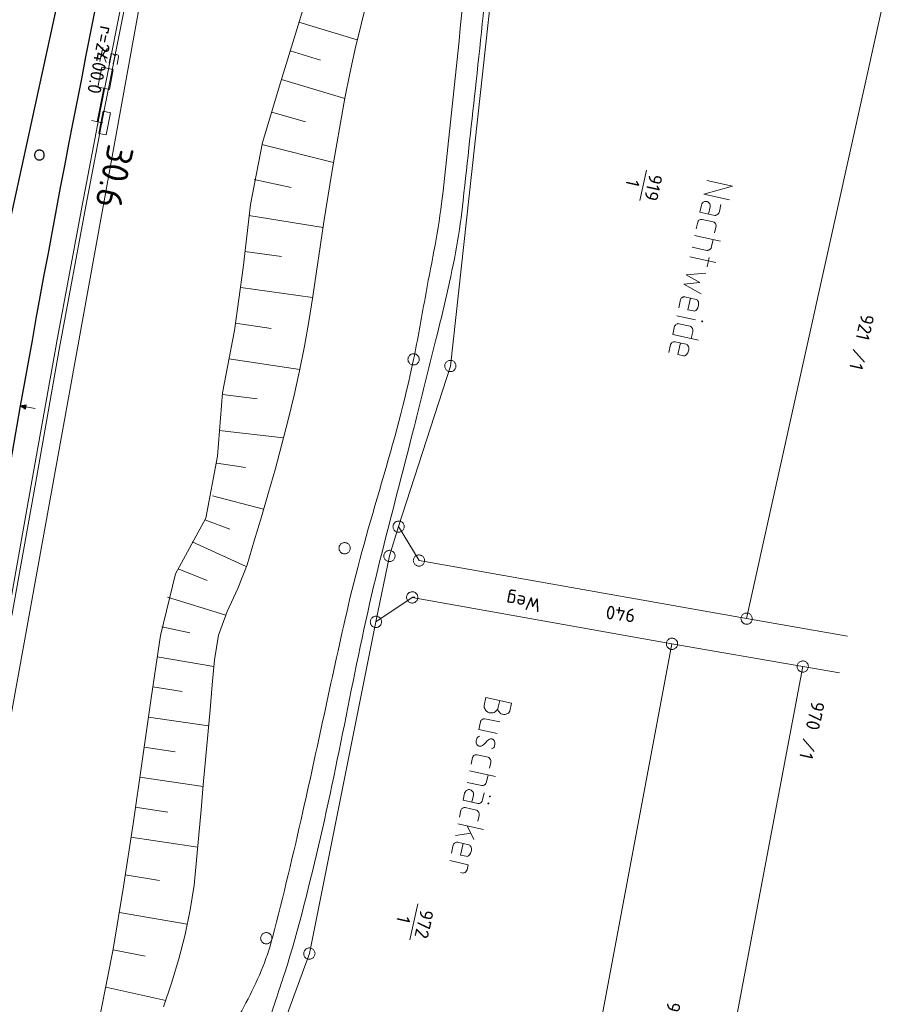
# Model space of a CAD drawing. Header units: metres. Extents: x 3425540 to 3446143, y 5432760 to 5444637.
# Tile 205 of 256: x 3436083 to 3436199, y 5440515 to 5440646. Entities that reach past the tile are written whole.
import ezdxf
from ezdxf.enums import TextEntityAlignment as Align

# ---------------------------------------------------------------- set-up
doc = ezdxf.new("R2010")
doc.units = ezdxf.units.M
for name, color, linetype, lineweight in [('B_Bestand', 9, 'Continuous', 18), ('B_Böschung', 9, 'Continuous', 18), ('B_Flurgrenzen', 9, 'Continuous', 18), ('B_Gleisachse', 9, 'Continuous', 25), ('B_Kilometrierung', 9, 'Continuous', 25), ('Bestand Kabeltröge', 9, 'Continuous', 18), ('Bestand_Neu_Strecke 3433', 9, 'Continuous', 18)]:
    doc.layers.add(name, color=color, linetype=linetype, lineweight=lineweight)
doc.styles.get("Standard").update_dxf_attribs({"font": 'isocpeur.ttf'})

msp = doc.modelspace()

# ---------------------------------------------------------------- linework, layer by layer
at = {"layer": 'B_Bestand'}
for p, q in [((3436094.01, 5440639.97), (3436094.38, 5440641.82)), ((3436094.14, 5440640.61), (3436095.02, 5440641.7)), ((3436094.44, 5440640.95), (3436094.82, 5440639.85)), ((3436095.23, 5440639.77), (3436095.48, 5440641.02)), ((3436092.88, 5440632.13), (3436094.39, 5440631.84)), ((3436173.37, 5440618.65), (3436173.17, 5440617.74)), ((3436173.96, 5440619), (3436175.44, 5440618.67)), ((3436172.97, 5440616.85), (3436176.39, 5440616.09)), ((3436175.22, 5440615.39), (3436175.42, 5440616.31)), ((3436172.64, 5440615.32), (3436174.6, 5440614.88)), ((3436172.35, 5440614.01), (3436175.76, 5440613.26)), ((3436174.9, 5440613.93), (3436174.63, 5440612.72)), ((3436171.09, 5440608.35), (3436170.86, 5440607.27)), ((3436171.65, 5440608.7), (3436173.16, 5440608.37)), ((3436170.62, 5440606.2), (3436173.07, 5440605.65)), ((3436170.31, 5440604.8), (3436170.07, 5440603.72)), ((3436170.87, 5440605.15), (3436172.37, 5440604.82)), ((3436172.52, 5440603.18), (3436172.72, 5440604.09)), ((3436170.07, 5440603.72), (3436173.49, 5440602.97)), ((3436169.78, 5440602.4), (3436169.54, 5440601.33)), ((3436170.34, 5440602.76), (3436171.85, 5440602.43)), ((3436145.25, 5440555.51), (3436145.01, 5440554.44)), ((3436147.08, 5440555.11), (3436146.84, 5440554.03)), ((3436144.53, 5440552.26), (3436144.31, 5440551.26)), ((3436147.09, 5440552.26), (3436145.13, 5440552.69)), ((3436146.75, 5440550.72), (3436144.31, 5440551.26)), ((3436144.07, 5440547.9), (3436145.55, 5440547.57)), ((3436143.49, 5440547.55), (3436143.28, 5440546.64)), ((3436143.09, 5440545.76), (3436146.51, 5440545.01)), ((3436142.75, 5440544.23), (3436144.72, 5440543.8)), ((3436145.34, 5440544.31), (3436145.54, 5440545.22)), ((3436141.93, 5440540.53), (3436141.73, 5440539.62)), ((3436142.52, 5440540.88), (3436144, 5440540.55)), ((3436141.54, 5440538.73), (3436144.95, 5440537.97)), ((3436141.2, 5440537.19), (3436143.23, 5440537.48)), ((3436142.75, 5440538.46), (3436143.64, 5440536.65)), ((3436141.47, 5440536.27), (3436142.98, 5440535.94)), ((3436140.91, 5440535.92), (3436140.68, 5440534.84)), ((3436140.46, 5440533.85), (3436142.9, 5440533.3)), ((3436142.18, 5440532.19), (3436141.88, 5440532.26)), ((3436142.76, 5440532.63), (3436142.9, 5440533.3))]:
    msp.add_line(p, q, dxfattribs=at)
for points in [[(3436095.43, 5440640.79), (3436095.54, 5440640.93), (3436095.67, 5440640.98), (3436095.82, 5440640.95), (3436095.85, 5440640.91), (3436095.95, 5440640.81), (3436095.96, 5440640.69), (3436095.76, 5440639.67)], [(3436095.96, 5440640.69), (3436096.07, 5440640.82), (3436096.2, 5440640.88), (3436096.35, 5440640.85), (3436096.42, 5440640.8), (3436096.48, 5440640.71), (3436096.49, 5440640.58), (3436096.29, 5440639.56)], [(3436093.63, 5440631.98), (3436094.5, 5440636.41), (3436095.26, 5440636.27), (3436095.77, 5440638.92), (3436094.26, 5440639.21), (3436093.74, 5440636.56), (3436094.5, 5440636.41)], [(3436093.85, 5440630.4), (3436094.82, 5440630.23), (3436095.39, 5440633.17), (3436094.41, 5440633.36), (3436093.85, 5440630.4)], [(3436174.59, 5440624.18), (3436178.01, 5440623.42), (3436174.19, 5440622.35), (3436177.61, 5440621.59)], [(3436176.45, 5440620.96), (3436176.25, 5440620.05), (3436176.17, 5440619.84), (3436176.06, 5440619.69), (3436175.93, 5440619.61), (3436175.8, 5440619.55), (3436175.74, 5440619.54), (3436175.63, 5440619.54), (3436173.66, 5440619.97), (3436173.87, 5440620.91), (3436173.93, 5440621.07), (3436174.02, 5440621.19), (3436174.09, 5440621.26), (3436174.12, 5440621.28), (3436174.28, 5440621.36), (3436174.4, 5440621.39), (3436174.51, 5440621.39), (3436174.62, 5440621.37), (3436174.72, 5440621.32), (3436174.87, 5440621.2), (3436174.98, 5440621.06), (3436175.03, 5440620.91), (3436175.04, 5440620.82), (3436175.03, 5440620.66), (3436174.82, 5440619.71)], [(3436173.37, 5440618.65), (3436173.42, 5440618.75), (3436173.47, 5440618.83), (3436173.54, 5440618.9), (3436173.64, 5440618.96), (3436173.73, 5440619), (3436173.79, 5440619.01), (3436173.93, 5440619.01), (3436173.96, 5440619)], [(3436175.62, 5440617.2), (3436175.78, 5440617.95), (3436175.81, 5440618.17), (3436175.76, 5440618.35), (3436175.72, 5440618.41), (3436175.68, 5440618.48), (3436175.59, 5440618.58), (3436175.54, 5440618.62), (3436175.44, 5440618.67)], [(3436175.22, 5440615.39), (3436175.15, 5440615.18), (3436175.07, 5440615.09), (3436175.03, 5440615.04), (3436174.96, 5440615), (3436174.9, 5440614.96), (3436174.77, 5440614.9), (3436174.71, 5440614.88), (3436174.6, 5440614.88)], [(3436174.44, 5440611.87), (3436171.83, 5440611.66), (3436173.65, 5440610.6), (3436171.55, 5440610.42), (3436173.83, 5440609.12)], [(3436171.09, 5440608.35), (3436171.15, 5440608.45), (3436171.19, 5440608.52), (3436171.26, 5440608.59), (3436171.33, 5440608.63), (3436171.36, 5440608.66), (3436171.45, 5440608.69), (3436171.51, 5440608.71), (3436171.65, 5440608.7), (3436171.68, 5440608.7)], [(3436172.41, 5440608.54), (3436172.07, 5440607), (3436172.82, 5440606.84)], [(3436172.82, 5440606.84), (3436172.96, 5440606.83), (3436173.05, 5440606.87), (3436173.12, 5440606.91), (3436173.26, 5440607.05), (3436173.39, 5440607.25), (3436173.45, 5440607.38), (3436173.5, 5440607.62), (3436173.5, 5440607.76), (3436173.5, 5440607.87), (3436173.46, 5440608.05), (3436173.36, 5440608.24), (3436173.29, 5440608.31), (3436173.16, 5440608.37)], [(3436174.04, 5440605.47), (3436174.02, 5440605.5), (3436173.97, 5440605.51), (3436173.93, 5440605.49), (3436173.92, 5440605.44), (3436173.94, 5440605.4), (3436174, 5440605.39), (3436174.03, 5440605.41), (3436174.04, 5440605.47)], [(3436170.31, 5440604.8), (3436170.36, 5440604.9), (3436170.41, 5440604.97), (3436170.48, 5440605.04), (3436170.54, 5440605.08), (3436170.58, 5440605.1), (3436170.67, 5440605.14), (3436170.73, 5440605.16), (3436170.87, 5440605.15), (3436170.9, 5440605.15)], [(3436172.72, 5440604.09), (3436172.74, 5440604.32), (3436172.71, 5440604.43), (3436172.7, 5440604.49), (3436172.66, 5440604.56), (3436172.61, 5440604.63), (3436172.52, 5440604.73), (3436172.48, 5440604.77), (3436172.37, 5440604.82)], [(3436169.78, 5440602.4), (3436169.83, 5440602.5), (3436169.88, 5440602.58), (3436169.95, 5440602.65), (3436170.01, 5440602.69), (3436170.05, 5440602.71), (3436170.14, 5440602.75), (3436170.2, 5440602.76), (3436170.34, 5440602.76), (3436170.37, 5440602.75)], [(3436171.09, 5440602.59), (3436170.75, 5440601.06), (3436171.51, 5440600.89)], [(3436171.51, 5440600.89), (3436171.65, 5440600.89), (3436171.74, 5440600.93), (3436171.81, 5440600.97), (3436171.95, 5440601.11), (3436172.08, 5440601.3), (3436172.13, 5440601.43), (3436172.19, 5440601.67), (3436172.19, 5440601.81), (3436172.19, 5440601.93), (3436172.14, 5440602.11), (3436172.04, 5440602.3), (3436171.97, 5440602.37), (3436171.85, 5440602.43)], [(3436085.39, 5440593.89), (3436084.17, 5440594.1), (3436084.22, 5440594.38), (3436083.42, 5440594.24), (3436084.12, 5440593.82), (3436084.17, 5440594.1)], [(3436084.1, 5440593.89), (3436084.17, 5440594.33), (3436083.51, 5440594.22), (3436084.1, 5440593.89)], [(3436084.07, 5440593.96), (3436084.12, 5440594.27), (3436083.61, 5440594.2), (3436084.07, 5440593.96)], [(3436084.04, 5440594.03), (3436084.07, 5440594.22), (3436083.7, 5440594.19), (3436084.04, 5440594.03)], [(3436084.01, 5440594.09), (3436084.02, 5440594.17), (3436083.79, 5440594.17), (3436084.01, 5440594.09)], [(3436148.43, 5440553.68), (3436148.34, 5440553.56), (3436148.23, 5440553.44), (3436148.1, 5440553.36), (3436147.94, 5440553.28), (3436147.8, 5440553.26), (3436147.59, 5440553.25), (3436147.46, 5440553.28), (3436147.3, 5440553.34), (3436147.16, 5440553.43), (3436147.09, 5440553.5), (3436147, 5440553.6), (3436146.93, 5440553.7), (3436146.88, 5440553.83), (3436146.84, 5440553.92), (3436146.84, 5440554.03), (3436146.79, 5440553.93), (3436146.71, 5440553.84), (3436146.59, 5440553.69), (3436146.46, 5440553.61), (3436146.33, 5440553.53), (3436146.15, 5440553.48), (3436146, 5440553.46), (3436145.86, 5440553.46), (3436145.7, 5440553.49), (3436145.49, 5440553.57), (3436145.32, 5440553.69), (3436145.23, 5440553.8), (3436145.14, 5440553.9), (3436145.09, 5440554.03), (3436145.04, 5440554.18), (3436145.02, 5440554.24), (3436145.01, 5440554.32), (3436145.01, 5440554.44)], [(3436145.25, 5440555.51), (3436148.66, 5440554.76), (3436148.43, 5440553.68)], [(3436145.13, 5440552.69), (3436144.99, 5440552.69), (3436144.93, 5440552.68), (3436144.84, 5440552.64), (3436144.71, 5440552.56), (3436144.63, 5440552.49), (3436144.59, 5440552.41), (3436144.54, 5440552.34), (3436144.53, 5440552.26)], [(3436144.45, 5440550.37), (3436144.3, 5440550.32), (3436144.23, 5440550.28), (3436144.11, 5440550.14), (3436144.03, 5440550.01), (3436143.98, 5440549.77), (3436143.97, 5440549.63), (3436143.97, 5440549.49), (3436144, 5440549.37), (3436144.06, 5440549.27), (3436144.13, 5440549.17), (3436144.22, 5440549.1), (3436144.32, 5440549.05), (3436144.43, 5440549.02), (3436144.55, 5440549.02), (3436144.61, 5440549.04), (3436144.7, 5440549.08), (3436144.8, 5440549.14), (3436145.01, 5440549.32), (3436145.18, 5440549.48), (3436145.37, 5440549.69), (3436145.61, 5440549.89), (3436145.72, 5440549.98), (3436145.84, 5440550.01), (3436145.9, 5440550.02), (3436145.98, 5440550.03), (3436146.09, 5440550.01), (3436146.19, 5440549.96), (3436146.26, 5440549.89), (3436146.35, 5440549.78), (3436146.41, 5440549.66), (3436146.44, 5440549.54), (3436146.43, 5440549.4), (3436146.43, 5440549.26), (3436146.41, 5440549.15), (3436146.38, 5440549.04), (3436146.33, 5440548.91), (3436146.25, 5440548.82), (3436146.08, 5440548.71), (3436145.99, 5440548.68)], [(3436143.49, 5440547.55), (3436143.54, 5440547.65), (3436143.58, 5440547.73), (3436143.65, 5440547.8), (3436143.72, 5440547.84), (3436143.75, 5440547.86), (3436143.84, 5440547.9), (3436143.9, 5440547.91), (3436144.04, 5440547.91), (3436144.07, 5440547.9)], [(3436145.73, 5440546.1), (3436145.9, 5440546.85), (3436145.92, 5440547.07), (3436145.89, 5440547.19), (3436145.87, 5440547.25), (3436145.83, 5440547.32), (3436145.79, 5440547.38), (3436145.7, 5440547.49), (3436145.65, 5440547.52), (3436145.55, 5440547.57)], [(3436145.34, 5440544.31), (3436145.26, 5440544.1), (3436145.15, 5440543.95), (3436145.08, 5440543.91), (3436145.01, 5440543.87), (3436144.89, 5440543.81), (3436144.83, 5440543.8), (3436144.72, 5440543.8)], [(3436145.01, 5440542.84), (3436144.81, 5440541.93), (3436144.74, 5440541.72), (3436144.62, 5440541.57), (3436144.49, 5440541.49), (3436144.36, 5440541.43), (3436144.3, 5440541.42), (3436144.19, 5440541.41), (3436142.23, 5440541.85), (3436142.43, 5440542.79), (3436142.5, 5440542.95), (3436142.58, 5440543.07), (3436142.65, 5440543.14), (3436142.68, 5440543.16), (3436142.84, 5440543.24), (3436142.96, 5440543.27), (3436143.08, 5440543.27), (3436143.18, 5440543.25), (3436143.28, 5440543.19), (3436143.43, 5440543.08), (3436143.54, 5440542.94), (3436143.59, 5440542.79), (3436143.6, 5440542.7), (3436143.59, 5440542.53), (3436143.38, 5440541.59)], [(3436145.64, 5440541.46), (3436145.62, 5440541.49), (3436145.56, 5440541.51), (3436145.53, 5440541.48), (3436145.52, 5440541.43), (3436145.54, 5440541.4), (3436145.59, 5440541.39), (3436145.63, 5440541.41), (3436145.64, 5440541.46)], [(3436145.84, 5440542.38), (3436145.82, 5440542.41), (3436145.77, 5440542.42), (3436145.73, 5440542.4), (3436145.72, 5440542.35), (3436145.74, 5440542.31), (3436145.8, 5440542.3), (3436145.83, 5440542.32), (3436145.84, 5440542.38)], [(3436141.93, 5440540.53), (3436141.98, 5440540.63), (3436142.03, 5440540.71), (3436142.1, 5440540.78), (3436142.17, 5440540.82), (3436142.2, 5440540.84), (3436142.29, 5440540.87), (3436142.35, 5440540.89), (3436142.49, 5440540.89), (3436142.52, 5440540.88)], [(3436144.18, 5440539.07), (3436144.35, 5440539.83), (3436144.37, 5440540.05), (3436144.32, 5440540.23), (3436144.28, 5440540.29), (3436144.24, 5440540.36), (3436144.15, 5440540.46), (3436144.1, 5440540.5), (3436144, 5440540.55)], [(3436140.91, 5440535.92), (3436140.96, 5440536.02), (3436141.01, 5440536.09), (3436141.08, 5440536.16), (3436141.15, 5440536.2), (3436141.18, 5440536.22), (3436141.27, 5440536.26), (3436141.33, 5440536.28), (3436141.47, 5440536.27), (3436141.5, 5440536.27)], [(3436142.23, 5440536.11), (3436141.89, 5440534.57), (3436142.64, 5440534.41)], [(3436142.64, 5440534.41), (3436142.78, 5440534.4), (3436142.87, 5440534.44), (3436142.94, 5440534.48), (3436143.08, 5440534.62), (3436143.21, 5440534.82), (3436143.27, 5440534.94), (3436143.32, 5440535.19), (3436143.32, 5440535.33), (3436143.32, 5440535.44), (3436143.28, 5440535.62), (3436143.18, 5440535.81), (3436143.11, 5440535.88), (3436142.98, 5440535.94)], [(3436142.76, 5440532.63), (3436142.69, 5440532.48), (3436142.65, 5440532.43), (3436142.62, 5440532.38), (3436142.54, 5440532.31), (3436142.48, 5440532.27), (3436142.35, 5440532.21), (3436142.29, 5440532.2), (3436142.18, 5440532.19)]]:
    msp.add_lwpolyline(points, dxfattribs=at)
for points, knots in [([(3436159.38, 5440822.72), (3436155.42, 5440781.79), (3436151.47, 5440740.85), (3436147.51, 5440699.92), (3436146.88, 5440693.45), (3436146.22, 5440686.99), (3436145.57, 5440680.52), (3436144.46, 5440669.59), (3436143.32, 5440658.66), (3436142.19, 5440647.73), (3436141.28, 5440638.85), (3436140.42, 5440629.97), (3436139.36, 5440621.1), (3436138.85, 5440616.87), (3436137.92, 5440612.71), (3436137.17, 5440608.52), (3436136.68, 5440605.81), (3436136.21, 5440603.11), (3436135.65, 5440600.41), (3436133.38, 5440589.34), (3436129.49, 5440578.66), (3436126.96, 5440567.65), (3436124.88, 5440558.58), (3436122.99, 5440549.45), (3436120.95, 5440540.36), (3436119.69, 5440534.75), (3436118.37, 5440529.17), (3436116.91, 5440523.61), (3436116.12, 5440520.59), (3436114.86, 5440517.72), (3436113.39, 5440514.95), (3436111.89, 5440512.14), (3436110.35, 5440509.37), (3436108.65, 5440506.69), (3436108.44, 5440506.36), (3436108.23, 5440506.04), (3436108.03, 5440505.71)], [0, 0, 0, 0, 0.382262, 0.382262, 0.382262, 0.44268, 0.44268, 0.44268, 0.54482, 0.54482, 0.54482, 0.627801, 0.627801, 0.627801, 0.667375, 0.667375, 0.667375, 0.692928, 0.692928, 0.692928, 0.797947, 0.797947, 0.797947, 0.88454, 0.88454, 0.88454, 0.937948, 0.937948, 0.937948, 0.966888, 0.966888, 0.966888, 0.996406, 0.996406, 0.996406, 1, 1, 1, 1]), ([(3436114.03, 5440505.09), (3436114.14, 5440505.45), (3436114.25, 5440505.81), (3436114.37, 5440506.18), (3436114.93, 5440507.97), (3436115.52, 5440509.75), (3436116.09, 5440511.54), (3436116.89, 5440514), (3436117.74, 5440516.45), (3436118.54, 5440518.92), (3436120.43, 5440524.83), (3436121.87, 5440530.88), (3436123.28, 5440536.93), (3436126.13, 5440549.13), (3436128.12, 5440561.52), (3436131.18, 5440573.68), (3436132.67, 5440579.59), (3436134.22, 5440585.5), (3436135.71, 5440591.42), (3436136.67, 5440595.24), (3436137.63, 5440599.06), (3436138.58, 5440602.89), (3436139.6, 5440607.02), (3436140.59, 5440611.15), (3436141.36, 5440615.33), (3436141.74, 5440617.39), (3436141.99, 5440619.45), (3436142.22, 5440621.52), (3436142.81, 5440626.8), (3436143.38, 5440632.08), (3436143.96, 5440637.36), (3436145.22, 5440648.93), (3436146.28, 5440660.52), (3436147.53, 5440672.09), (3436147.6, 5440672.81), (3436147.89, 5440673.46), (3436148.26, 5440674.12), (3436148.66, 5440674.84), (3436149.17, 5440675.36), (3436149.91, 5440675.83), (3436150.57, 5440676.25), (3436151.24, 5440676.5), (3436151.94, 5440676.5), (3436152.64, 5440676.49), (3436153.38, 5440676.4), (3436154.05, 5440676.15), (3436154.95, 5440675.82), (3436155.84, 5440675.48), (3436156.74, 5440675.15), (3436164.26, 5440672.42), (3436171.78, 5440669.69), (3436179.3, 5440666.96)], [0, 0, 0, 0, 0.005519, 0.005519, 0.005519, 0.032798, 0.032798, 0.032798, 0.070486, 0.070486, 0.070486, 0.160686, 0.160686, 0.160686, 0.342786, 0.342786, 0.342786, 0.431488, 0.431488, 0.431488, 0.488802, 0.488802, 0.488802, 0.550564, 0.550564, 0.550564, 0.580836, 0.580836, 0.580836, 0.657998, 0.657998, 0.657998, 0.827169, 0.827169, 0.827169, 0.837608, 0.837608, 0.837608, 0.849099, 0.849099, 0.849099, 0.859475, 0.859475, 0.859475, 0.869846, 0.869846, 0.869846, 0.883754, 0.883754, 0.883754, 1, 1, 1, 1])]:
    msp.add_open_spline(points, degree=3, knots=knots, dxfattribs=at)
at = {"layer": 'B_Böschung'}
for p, q in [((3436120.42, 5440645.19), (3436128.18, 5440642.84)), ((3436119.26, 5440641.38), (3436123.29, 5440640.16)), ((3436118.11, 5440637.56), (3436126.54, 5440635.04)), ((3436116.82, 5440633.26), (3436121.29, 5440631.97)), ((3436115.52, 5440628.96), (3436125.03, 5440626.56)), ((3436114.47, 5440624.28), (3436119.4, 5440623.25)), ((3436113.78, 5440619.52), (3436123.64, 5440617.94)), ((3436113.25, 5440614.74), (3436118.1, 5440614.07)), ((3436112.72, 5440609.96), (3436122.23, 5440608.61)), ((3436112.02, 5440605.21), (3436116.73, 5440604.49)), ((3436111.13, 5440600.48), (3436120.53, 5440599.08)), ((3436110.26, 5440595.76), (3436114.89, 5440595.18)), ((3436109.84, 5440590.97), (3436118.38, 5440589.99)), ((3436109.53, 5440586.61), (3436113.33, 5440586.04)), ((3436108.97, 5440582.28), (3436115.73, 5440580.51)), ((3436107.93, 5440579.1), (3436111.25, 5440577.84)), ((3436106.26, 5440576.18), (3436113.44, 5440572.89)), ((3436104.39, 5440572.61), (3436108.22, 5440571.06)), ((3436102.98, 5440568.84), (3436110.71, 5440566.43)), ((3436102.21, 5440564.88), (3436105.92, 5440564.08)), ((3436101.61, 5440560.89), (3436109.13, 5440559.63)), ((3436101.03, 5440556.9), (3436104.91, 5440556.32)), ((3436100.46, 5440552.91), (3436108.43, 5440551.75)), ((3436099.88, 5440548.91), (3436103.98, 5440548.31)), ((3436099.3, 5440544.92), (3436107.71, 5440543.68)), ((3436098.7, 5440540.93), (3436103.03, 5440540.28)), ((3436098.1, 5440536.94), (3436106.98, 5440535.61)), ((3436097.36, 5440531.95), (3436101.9, 5440531.22)), ((3436096.6, 5440526.97), (3436105.6, 5440525.41)), ((3436095.74, 5440522), (3436100.03, 5440521.16)), ((3436094.8, 5440517.04), (3436102.75, 5440515.28))]:
    msp.add_line(p, q, dxfattribs=at)
for points in [[(3436087.96, 5440498.55), (3436091.95, 5440505.68), (3436094.12, 5440513.82), (3436095.76, 5440522.08), (3436097.15, 5440530.39), (3436098.41, 5440538.72), (3436099.61, 5440547.07), (3436100.79, 5440555.41), (3436102.03, 5440563.75), (3436104.04, 5440571.92), (3436108.08, 5440579.3), (3436109.63, 5440587.57), (3436110.28, 5440595.97), (3436111.89, 5440604.25), (3436113.02, 5440612.59), (3436113.98, 5440620.97), (3436115.6, 5440629.23), (3436118.02, 5440637.31), (3436120.49, 5440645.36), (3436122.92, 5440653.43)], [(3436129.5, 5440648.14), (3436128.67, 5440644.9), (3436127.89, 5440641.66), (3436127.17, 5440638.4), (3436126.53, 5440635.12), (3436125.94, 5440631.84), (3436125.36, 5440628.55), (3436124.81, 5440625.25), (3436124.28, 5440621.96), (3436123.75, 5440618.66), (3436123.23, 5440615.37), (3436122.75, 5440612.06), (3436122.26, 5440608.76), (3436121.75, 5440605.46), (3436121.16, 5440602.18), (3436120.5, 5440598.9), (3436119.78, 5440595.64), (3436119, 5440592.39), (3436118.17, 5440589.16), (3436117.3, 5440585.93), (3436116.38, 5440582.72), (3436115.44, 5440579.52), (3436114.49, 5440576.32), (3436113.54, 5440573.12), (3436112.3, 5440570), (3436110.91, 5440566.92), (3436109.75, 5440563.79), (3436109.2, 5440560.52), (3436108.9, 5440557.2), (3436108.62, 5440553.87), (3436108.33, 5440550.54), (3436108.03, 5440547.22), (3436107.73, 5440543.89), (3436107.44, 5440540.57), (3436107.14, 5440537.25), (3436106.83, 5440533.92), (3436106.5, 5440530.6), (3436105.99, 5440527.3), (3436105.31, 5440524.02), (3436104.47, 5440520.78), (3436103.51, 5440517.57), (3436102.45, 5440514.4)]]:
    msp.add_lwpolyline(points, dxfattribs=at)
at = {"layer": 'B_Flurgrenzen'}
for p, q in [((3436140.53, 5440599.53), (3436148.48, 5440671.77)), ((3436199.21, 5440653.33), (3436179.87, 5440565.98)), ((3436166.56, 5440625.53), (3436165.67, 5440621.53)), ((3436194.03, 5440601.74), (3436195.5, 5440600.03)), ((3436133.66, 5440578.2), (3436140.53, 5440599.53)), ((3436132.45, 5440574.3), (3436133.66, 5440578.2)), ((3436136.37, 5440573.7), (3436133.66, 5440578.2)), ((3436130.65, 5440565.55), (3436132.45, 5440574.3)), ((3436179.87, 5440565.98), (3436136.37, 5440573.7)), ((3436130.65, 5440565.55), (3436135.46, 5440568.8)), ((3436135.46, 5440568.8), (3436169.96, 5440562.64)), ((3436121.81, 5440521.49), (3436130.65, 5440565.55)), ((3436179.87, 5440565.98), (3436193.26, 5440563.67)), ((3436169.96, 5440562.64), (3436155.53, 5440485.88)), ((3436169.96, 5440562.64), (3436187.32, 5440559.61)), ((3436187.32, 5440559.61), (3436172.07, 5440478.75)), ((3436187.32, 5440559.61), (3436192.18, 5440558.76)), ((3436187.39, 5440550.03), (3436188.85, 5440548.33)), ((3436136.21, 5440528.11), (3436135.15, 5440523.33)), ((3436113.77, 5440499.51), (3436121.81, 5440521.49))]:
    msp.add_line(p, q, dxfattribs=at)
for points in [[(3436136.4, 5440600.41), (3436136.4, 5440600.51), (3436136.38, 5440600.6), (3436136.35, 5440600.69), (3436136.31, 5440600.77), (3436136.25, 5440600.85), (3436136.19, 5440600.93), (3436136.13, 5440600.99), (3436136.05, 5440601.04), (3436135.97, 5440601.09), (3436135.88, 5440601.12), (3436135.79, 5440601.14), (3436135.7, 5440601.16), (3436135.6, 5440601.16), (3436135.51, 5440601.14), (3436135.42, 5440601.12), (3436135.33, 5440601.09), (3436135.25, 5440601.04), (3436135.17, 5440600.99), (3436135.11, 5440600.93), (3436135.05, 5440600.85), (3436135, 5440600.77), (3436134.95, 5440600.69), (3436134.93, 5440600.6), (3436134.91, 5440600.51), (3436134.9, 5440600.41), (3436134.91, 5440600.32), (3436134.93, 5440600.23), (3436134.95, 5440600.13), (3436135, 5440600.05), (3436135.05, 5440599.98), (3436135.11, 5440599.9), (3436135.17, 5440599.83), (3436135.25, 5440599.78), (3436135.33, 5440599.73), (3436135.42, 5440599.7), (3436135.51, 5440599.68), (3436135.6, 5440599.67), (3436135.7, 5440599.67), (3436135.79, 5440599.68), (3436135.88, 5440599.7), (3436135.97, 5440599.73), (3436136.05, 5440599.78), (3436136.13, 5440599.83), (3436136.19, 5440599.9), (3436136.25, 5440599.98), (3436136.31, 5440600.05), (3436136.35, 5440600.13), (3436136.38, 5440600.23), (3436136.4, 5440600.32), (3436136.4, 5440600.41)], [(3436140.86, 5440600.21), (3436140.77, 5440600.25), (3436140.69, 5440600.27), (3436140.59, 5440600.28), (3436140.5, 5440600.28), (3436140.4, 5440600.27), (3436140.31, 5440600.25), (3436140.22, 5440600.22), (3436140.14, 5440600.17), (3436140.06, 5440600.12), (3436140, 5440600.05), (3436139.94, 5440599.98), (3436139.88, 5440599.9), (3436139.84, 5440599.82), (3436139.81, 5440599.73), (3436139.8, 5440599.64), (3436139.78, 5440599.54), (3436139.79, 5440599.45), (3436139.8, 5440599.36), (3436139.83, 5440599.27), (3436139.88, 5440599.18), (3436139.92, 5440599.1), (3436139.98, 5440599.03), (3436140.05, 5440598.96), (3436140.12, 5440598.91), (3436140.21, 5440598.86), (3436140.29, 5440598.82), (3436140.38, 5440598.8), (3436140.48, 5440598.79), (3436140.57, 5440598.79), (3436140.66, 5440598.8), (3436140.76, 5440598.82), (3436140.85, 5440598.85), (3436140.93, 5440598.9), (3436141.01, 5440598.95), (3436141.07, 5440599.02), (3436141.13, 5440599.09), (3436141.18, 5440599.17), (3436141.22, 5440599.25), (3436141.25, 5440599.34), (3436141.27, 5440599.43), (3436141.28, 5440599.53), (3436141.28, 5440599.62), (3436141.26, 5440599.71), (3436141.23, 5440599.8), (3436141.19, 5440599.89), (3436141.14, 5440599.97), (3436141.09, 5440600.04), (3436141.02, 5440600.11), (3436140.94, 5440600.16), (3436140.86, 5440600.21)], [(3436133.13, 5440577.67), (3436133.2, 5440577.61), (3436133.28, 5440577.55), (3436133.36, 5440577.51), (3436133.45, 5440577.48), (3436133.54, 5440577.46), (3436133.64, 5440577.45), (3436133.73, 5440577.45), (3436133.82, 5440577.47), (3436133.92, 5440577.49), (3436134, 5440577.53), (3436134.08, 5440577.58), (3436134.15, 5440577.64), (3436134.22, 5440577.7), (3436134.28, 5440577.78), (3436134.33, 5440577.86), (3436134.37, 5440577.94), (3436134.39, 5440578.03), (3436134.41, 5440578.12), (3436134.41, 5440578.22), (3436134.4, 5440578.31), (3436134.38, 5440578.4), (3436134.35, 5440578.49), (3436134.31, 5440578.58), (3436134.26, 5440578.65), (3436134.19, 5440578.73), (3436134.12, 5440578.79), (3436134.05, 5440578.84), (3436133.96, 5440578.88), (3436133.87, 5440578.91), (3436133.78, 5440578.93), (3436133.69, 5440578.94), (3436133.59, 5440578.94), (3436133.5, 5440578.93), (3436133.41, 5440578.9), (3436133.33, 5440578.86), (3436133.25, 5440578.82), (3436133.17, 5440578.76), (3436133.1, 5440578.69), (3436133.05, 5440578.62), (3436133, 5440578.54), (3436132.96, 5440578.45), (3436132.93, 5440578.36), (3436132.92, 5440578.27), (3436132.91, 5440578.18), (3436132.93, 5440578.08), (3436132.94, 5440577.99), (3436132.97, 5440577.9), (3436133.02, 5440577.81), (3436133.07, 5440577.74), (3436133.13, 5440577.67)], [(3436127.24, 5440575.33), (3436127.24, 5440575.43), (3436127.22, 5440575.52), (3436127.19, 5440575.61), (3436127.15, 5440575.69), (3436127.09, 5440575.77), (3436127.03, 5440575.85), (3436126.97, 5440575.91), (3436126.89, 5440575.96), (3436126.81, 5440576.01), (3436126.72, 5440576.04), (3436126.63, 5440576.06), (3436126.54, 5440576.08), (3436126.44, 5440576.08), (3436126.35, 5440576.06), (3436126.26, 5440576.04), (3436126.17, 5440576.01), (3436126.09, 5440575.96), (3436126.01, 5440575.91), (3436125.95, 5440575.85), (3436125.89, 5440575.77), (3436125.84, 5440575.69), (3436125.79, 5440575.61), (3436125.77, 5440575.52), (3436125.75, 5440575.43), (3436125.74, 5440575.33), (3436125.75, 5440575.24), (3436125.77, 5440575.15), (3436125.79, 5440575.05), (3436125.84, 5440574.97), (3436125.89, 5440574.9), (3436125.95, 5440574.82), (3436126.01, 5440574.75), (3436126.09, 5440574.7), (3436126.17, 5440574.65), (3436126.26, 5440574.62), (3436126.35, 5440574.6), (3436126.44, 5440574.59), (3436126.54, 5440574.59), (3436126.63, 5440574.6), (3436126.72, 5440574.62), (3436126.81, 5440574.65), (3436126.89, 5440574.7), (3436126.97, 5440574.75), (3436127.03, 5440574.82), (3436127.09, 5440574.9), (3436127.15, 5440574.97), (3436127.19, 5440575.05), (3436127.22, 5440575.15), (3436127.24, 5440575.24), (3436127.24, 5440575.33)], [(3436132.44, 5440575.05), (3436132.35, 5440575.04), (3436132.26, 5440575.03), (3436132.16, 5440575), (3436132.08, 5440574.95), (3436132.01, 5440574.9), (3436131.93, 5440574.84), (3436131.86, 5440574.77), (3436131.81, 5440574.7), (3436131.77, 5440574.61), (3436131.74, 5440574.53), (3436131.71, 5440574.44), (3436131.7, 5440574.34), (3436131.7, 5440574.25), (3436131.72, 5440574.15), (3436131.74, 5440574.06), (3436131.77, 5440573.98), (3436131.82, 5440573.89), (3436131.87, 5440573.82), (3436131.94, 5440573.75), (3436132.02, 5440573.69), (3436132.09, 5440573.64), (3436132.18, 5440573.6), (3436132.27, 5440573.57), (3436132.36, 5440573.56), (3436132.45, 5440573.55), (3436132.55, 5440573.56), (3436132.64, 5440573.58), (3436132.73, 5440573.61), (3436132.81, 5440573.65), (3436132.89, 5440573.7), (3436132.97, 5440573.76), (3436133.03, 5440573.83), (3436133.08, 5440573.9), (3436133.13, 5440573.99), (3436133.16, 5440574.08), (3436133.18, 5440574.16), (3436133.19, 5440574.26), (3436133.19, 5440574.35), (3436133.18, 5440574.45), (3436133.15, 5440574.54), (3436133.12, 5440574.62), (3436133.08, 5440574.71), (3436133.02, 5440574.78), (3436132.96, 5440574.85), (3436132.88, 5440574.91), (3436132.8, 5440574.96), (3436132.72, 5440575), (3436132.62, 5440575.03), (3436132.54, 5440575.05), (3436132.44, 5440575.05)], [(3436136.69, 5440573.02), (3436136.77, 5440573.06), (3436136.84, 5440573.12), (3436136.91, 5440573.18), (3436136.97, 5440573.26), (3436137.02, 5440573.34), (3436137.06, 5440573.42), (3436137.09, 5440573.51), (3436137.11, 5440573.6), (3436137.12, 5440573.7), (3436137.1, 5440573.79), (3436137.09, 5440573.88), (3436137.06, 5440573.97), (3436137.02, 5440574.06), (3436136.97, 5440574.14), (3436136.91, 5440574.21), (3436136.84, 5440574.27), (3436136.76, 5440574.33), (3436136.68, 5440574.38), (3436136.6, 5440574.41), (3436136.5, 5440574.43), (3436136.41, 5440574.44), (3436136.32, 5440574.44), (3436136.22, 5440574.43), (3436136.13, 5440574.41), (3436136.04, 5440574.37), (3436135.96, 5440574.33), (3436135.89, 5440574.27), (3436135.82, 5440574.21), (3436135.76, 5440574.13), (3436135.71, 5440574.05), (3436135.67, 5440573.97), (3436135.64, 5440573.88), (3436135.62, 5440573.79), (3436135.61, 5440573.69), (3436135.63, 5440573.6), (3436135.64, 5440573.51), (3436135.67, 5440573.42), (3436135.71, 5440573.33), (3436135.76, 5440573.25), (3436135.82, 5440573.18), (3436135.89, 5440573.12), (3436135.97, 5440573.06), (3436136.05, 5440573.02), (3436136.13, 5440572.98), (3436136.23, 5440572.96), (3436136.32, 5440572.95), (3436136.41, 5440572.95), (3436136.51, 5440572.96), (3436136.6, 5440572.98), (3436136.69, 5440573.02)], [(3436135.4, 5440569.55), (3436135.31, 5440569.54), (3436135.22, 5440569.51), (3436135.13, 5440569.47), (3436135.05, 5440569.43), (3436134.98, 5440569.37), (3436134.91, 5440569.3), (3436134.85, 5440569.23), (3436134.8, 5440569.15), (3436134.76, 5440569.07), (3436134.74, 5440568.98), (3436134.72, 5440568.89), (3436134.72, 5440568.79), (3436134.73, 5440568.7), (3436134.74, 5440568.6), (3436134.78, 5440568.52), (3436134.81, 5440568.43), (3436134.87, 5440568.35), (3436134.92, 5440568.28), (3436134.99, 5440568.22), (3436135.08, 5440568.17), (3436135.16, 5440568.12), (3436135.24, 5440568.09), (3436135.34, 5440568.06), (3436135.43, 5440568.05), (3436135.52, 5440568.05), (3436135.62, 5440568.07), (3436135.7, 5440568.09), (3436135.8, 5440568.13), (3436135.87, 5440568.18), (3436135.95, 5440568.24), (3436136.02, 5440568.3), (3436136.08, 5440568.37), (3436136.13, 5440568.45), (3436136.17, 5440568.54), (3436136.19, 5440568.63), (3436136.2, 5440568.72), (3436136.21, 5440568.81), (3436136.2, 5440568.91), (3436136.18, 5440569), (3436136.15, 5440569.09), (3436136.12, 5440569.17), (3436136.06, 5440569.25), (3436136, 5440569.32), (3436135.93, 5440569.38), (3436135.85, 5440569.44), (3436135.77, 5440569.48), (3436135.69, 5440569.52), (3436135.59, 5440569.54), (3436135.5, 5440569.55), (3436135.4, 5440569.55)], [(3436135.82, 5440568.82), (3436135.67, 5440568.84), (3436135.52, 5440568.87)], [(3436131.28, 5440565.95), (3436131.22, 5440566.03), (3436131.16, 5440566.09), (3436131.09, 5440566.16), (3436131.01, 5440566.2), (3436130.92, 5440566.24), (3436130.83, 5440566.27), (3436130.74, 5440566.29), (3436130.65, 5440566.3), (3436130.55, 5440566.29), (3436130.46, 5440566.27), (3436130.37, 5440566.24), (3436130.29, 5440566.2), (3436130.21, 5440566.15), (3436130.13, 5440566.09), (3436130.07, 5440566.02), (3436130.01, 5440565.95), (3436129.97, 5440565.86), (3436129.93, 5440565.78), (3436129.91, 5440565.69), (3436129.91, 5440565.59), (3436129.9, 5440565.5), (3436129.91, 5440565.41), (3436129.94, 5440565.31), (3436129.97, 5440565.23), (3436130.02, 5440565.14), (3436130.07, 5440565.07), (3436130.14, 5440565), (3436130.21, 5440564.94), (3436130.29, 5440564.89), (3436130.38, 5440564.85), (3436130.47, 5440564.82), (3436130.56, 5440564.8), (3436130.65, 5440564.8), (3436130.75, 5440564.8), (3436130.84, 5440564.83), (3436130.93, 5440564.85), (3436131.01, 5440564.9), (3436131.09, 5440564.95), (3436131.16, 5440565.01), (3436131.23, 5440565.08), (3436131.28, 5440565.15), (3436131.33, 5440565.23), (3436131.36, 5440565.32), (3436131.38, 5440565.41), (3436131.39, 5440565.5), (3436131.4, 5440565.6), (3436131.39, 5440565.69), (3436131.36, 5440565.79), (3436131.33, 5440565.87), (3436131.28, 5440565.95)], [(3436180.33, 5440565.39), (3436180.41, 5440565.45), (3436180.46, 5440565.52), (3436180.52, 5440565.6), (3436180.56, 5440565.69), (3436180.59, 5440565.78), (3436180.61, 5440565.87), (3436180.62, 5440565.96), (3436180.62, 5440566.05), (3436180.6, 5440566.15), (3436180.57, 5440566.24), (3436180.53, 5440566.32), (3436180.48, 5440566.4), (3436180.43, 5440566.48), (3436180.36, 5440566.54), (3436180.29, 5440566.6), (3436180.21, 5440566.65), (3436180.12, 5440566.69), (3436180.03, 5440566.71), (3436179.94, 5440566.72), (3436179.84, 5440566.72), (3436179.75, 5440566.72), (3436179.66, 5440566.7), (3436179.57, 5440566.66), (3436179.48, 5440566.62), (3436179.41, 5440566.57), (3436179.34, 5440566.51), (3436179.28, 5440566.44), (3436179.22, 5440566.35), (3436179.18, 5440566.27), (3436179.15, 5440566.18), (3436179.13, 5440566.09), (3436179.12, 5440566), (3436179.13, 5440565.9), (3436179.14, 5440565.81), (3436179.17, 5440565.72), (3436179.21, 5440565.64), (3436179.26, 5440565.56), (3436179.32, 5440565.48), (3436179.38, 5440565.41), (3436179.46, 5440565.36), (3436179.53, 5440565.31), (3436179.62, 5440565.27), (3436179.71, 5440565.25), (3436179.8, 5440565.23), (3436179.9, 5440565.24), (3436179.99, 5440565.24), (3436180.08, 5440565.26), (3436180.18, 5440565.3), (3436180.26, 5440565.34), (3436180.33, 5440565.39)], [(3436169.22, 5440562.77), (3436169.21, 5440562.68), (3436169.21, 5440562.59), (3436169.22, 5440562.49), (3436169.25, 5440562.4), (3436169.29, 5440562.32), (3436169.33, 5440562.23), (3436169.39, 5440562.16), (3436169.45, 5440562.09), (3436169.53, 5440562.03), (3436169.61, 5440561.98), (3436169.69, 5440561.94), (3436169.78, 5440561.92), (3436169.87, 5440561.9), (3436169.97, 5440561.89), (3436170.06, 5440561.9), (3436170.15, 5440561.91), (3436170.24, 5440561.95), (3436170.33, 5440561.99), (3436170.4, 5440562.04), (3436170.47, 5440562.1), (3436170.54, 5440562.17), (3436170.6, 5440562.24), (3436170.64, 5440562.33), (3436170.68, 5440562.41), (3436170.7, 5440562.51), (3436170.71, 5440562.6), (3436170.71, 5440562.69), (3436170.7, 5440562.79), (3436170.67, 5440562.88), (3436170.63, 5440562.96), (3436170.59, 5440563.05), (3436170.53, 5440563.12), (3436170.47, 5440563.19), (3436170.39, 5440563.25), (3436170.31, 5440563.3), (3436170.23, 5440563.34), (3436170.14, 5440563.36), (3436170.05, 5440563.38), (3436169.95, 5440563.39), (3436169.86, 5440563.38), (3436169.77, 5440563.37), (3436169.68, 5440563.33), (3436169.59, 5440563.29), (3436169.52, 5440563.24), (3436169.45, 5440563.18), (3436169.38, 5440563.11), (3436169.32, 5440563.04), (3436169.28, 5440562.95), (3436169.24, 5440562.87), (3436169.22, 5440562.77)], [(3436187.18, 5440558.88), (3436187.27, 5440558.87), (3436187.36, 5440558.87), (3436187.46, 5440558.88), (3436187.55, 5440558.9), (3436187.64, 5440558.94), (3436187.72, 5440558.98), (3436187.8, 5440559.04), (3436187.87, 5440559.1), (3436187.93, 5440559.17), (3436187.97, 5440559.25), (3436188.01, 5440559.34), (3436188.04, 5440559.43), (3436188.06, 5440559.52), (3436188.07, 5440559.62), (3436188.06, 5440559.71), (3436188.05, 5440559.8), (3436188.02, 5440559.89), (3436187.98, 5440559.97), (3436187.93, 5440560.05), (3436187.86, 5440560.12), (3436187.8, 5440560.19), (3436187.73, 5440560.25), (3436187.64, 5440560.29), (3436187.56, 5440560.33), (3436187.46, 5440560.35), (3436187.37, 5440560.36), (3436187.28, 5440560.36), (3436187.18, 5440560.35), (3436187.09, 5440560.33), (3436187.01, 5440560.29), (3436186.92, 5440560.25), (3436186.84, 5440560.19), (3436186.78, 5440560.13), (3436186.72, 5440560.06), (3436186.67, 5440559.98), (3436186.63, 5440559.89), (3436186.6, 5440559.8), (3436186.58, 5440559.71), (3436186.58, 5440559.61), (3436186.58, 5440559.52), (3436186.59, 5440559.43), (3436186.63, 5440559.34), (3436186.66, 5440559.25), (3436186.71, 5440559.18), (3436186.78, 5440559.11), (3436186.84, 5440559.04), (3436186.92, 5440558.98), (3436187, 5440558.94), (3436187.09, 5440558.9), (3436187.18, 5440558.88)], [(3436116.84, 5440523.53), (3436116.84, 5440523.63), (3436116.82, 5440523.71), (3436116.79, 5440523.81), (3436116.75, 5440523.89), (3436116.69, 5440523.97), (3436116.63, 5440524.05), (3436116.57, 5440524.11), (3436116.49, 5440524.16), (3436116.41, 5440524.21), (3436116.32, 5440524.24), (3436116.23, 5440524.26), (3436116.14, 5440524.28), (3436116.04, 5440524.28), (3436115.95, 5440524.26), (3436115.86, 5440524.24), (3436115.77, 5440524.21), (3436115.69, 5440524.16), (3436115.61, 5440524.11), (3436115.55, 5440524.05), (3436115.49, 5440523.97), (3436115.44, 5440523.89), (3436115.39, 5440523.81), (3436115.37, 5440523.71), (3436115.35, 5440523.63), (3436115.34, 5440523.53), (3436115.35, 5440523.44), (3436115.37, 5440523.35), (3436115.39, 5440523.25), (3436115.44, 5440523.17), (3436115.49, 5440523.09), (3436115.55, 5440523.02), (3436115.61, 5440522.95), (3436115.69, 5440522.9), (3436115.77, 5440522.85), (3436115.86, 5440522.82), (3436115.95, 5440522.8), (3436116.04, 5440522.79), (3436116.14, 5440522.79), (3436116.23, 5440522.8), (3436116.32, 5440522.82), (3436116.41, 5440522.85), (3436116.49, 5440522.9), (3436116.57, 5440522.95), (3436116.63, 5440523.02), (3436116.69, 5440523.09), (3436116.75, 5440523.17), (3436116.79, 5440523.25), (3436116.82, 5440523.35), (3436116.84, 5440523.44), (3436116.84, 5440523.53)], [(3436121.5, 5440520.81), (3436121.59, 5440520.77), (3436121.68, 5440520.75), (3436121.78, 5440520.74), (3436121.87, 5440520.75), (3436121.96, 5440520.76), (3436122.06, 5440520.79), (3436122.14, 5440520.82), (3436122.22, 5440520.87), (3436122.3, 5440520.92), (3436122.36, 5440520.99), (3436122.42, 5440521.07), (3436122.47, 5440521.15), (3436122.51, 5440521.23), (3436122.53, 5440521.32), (3436122.55, 5440521.41), (3436122.56, 5440521.51), (3436122.55, 5440521.6), (3436122.53, 5440521.69), (3436122.5, 5440521.78), (3436122.45, 5440521.87), (3436122.4, 5440521.94), (3436122.34, 5440522.02), (3436122.27, 5440522.08), (3436122.2, 5440522.13), (3436122.11, 5440522.18), (3436122.02, 5440522.21), (3436121.93, 5440522.23), (3436121.84, 5440522.24), (3436121.74, 5440522.24), (3436121.65, 5440522.22), (3436121.56, 5440522.2), (3436121.47, 5440522.16), (3436121.39, 5440522.12), (3436121.32, 5440522.06), (3436121.25, 5440521.99), (3436121.19, 5440521.92), (3436121.15, 5440521.84), (3436121.11, 5440521.75), (3436121.08, 5440521.66), (3436121.07, 5440521.57), (3436121.06, 5440521.48), (3436121.07, 5440521.38), (3436121.08, 5440521.29), (3436121.12, 5440521.2), (3436121.16, 5440521.12), (3436121.21, 5440521.04), (3436121.27, 5440520.97), (3436121.34, 5440520.9), (3436121.42, 5440520.85), (3436121.5, 5440520.81)]]:
    msp.add_lwpolyline(points, dxfattribs=at)
at = {"layer": 'B_Gleisachse'}
for p, q in [((3436163.21, 5440991.47), (3435997.56, 5440231.16)), ((3436083.42, 5440594.24), (3436057.92, 5440450.19))]:
    msp.add_line(p, q, dxfattribs=at)
msp.add_arc((3438447.45, 5440175.67), 2400.79, 167.70916, 169.95948, dxfattribs=at)
at = {"layer": 'B_Kilometrierung'}
msp.add_lwpolyline([(3436086.62, 5440627.55), (3436086.62, 5440627.63), (3436086.6, 5440627.72), (3436086.57, 5440627.79), (3436086.54, 5440627.86), (3436086.5, 5440627.94), (3436086.45, 5440628), (3436086.39, 5440628.05), (3436086.32, 5440628.1), (3436086.25, 5440628.14), (3436086.17, 5440628.17), (3436086.09, 5440628.19), (3436086.01, 5440628.2), (3436085.93, 5440628.2), (3436085.85, 5440628.19), (3436085.77, 5440628.17), (3436085.69, 5440628.14), (3436085.62, 5440628.1), (3436085.56, 5440628.05), (3436085.49, 5440628), (3436085.44, 5440627.94), (3436085.4, 5440627.86), (3436085.37, 5440627.79), (3436085.34, 5440627.72), (3436085.33, 5440627.63), (3436085.32, 5440627.55), (3436085.33, 5440627.47), (3436085.34, 5440627.39), (3436085.37, 5440627.31), (3436085.4, 5440627.24), (3436085.44, 5440627.17), (3436085.49, 5440627.11), (3436085.56, 5440627.05), (3436085.62, 5440627), (3436085.69, 5440626.96), (3436085.77, 5440626.93), (3436085.85, 5440626.91), (3436085.93, 5440626.9), (3436086.01, 5440626.9), (3436086.09, 5440626.91), (3436086.17, 5440626.93), (3436086.25, 5440626.96), (3436086.32, 5440627), (3436086.39, 5440627.05), (3436086.45, 5440627.11), (3436086.5, 5440627.17), (3436086.54, 5440627.24), (3436086.57, 5440627.31), (3436086.6, 5440627.39), (3436086.62, 5440627.47), (3436086.62, 5440627.55)], dxfattribs=at)
at = {"layer": 'Bestand Kabeltröge'}
for p, q in [((3436098.03, 5440653.52), (3436094.07, 5440633.6)), ((3436098.52, 5440653.42), (3436094.56, 5440633.5)), ((3436094.07, 5440633.6), (3436091.63, 5440620.86)), ((3436094.56, 5440633.5), (3436092.13, 5440620.77)), ((3436091.63, 5440620.86), (3436088.23, 5440602.55)), ((3436092.13, 5440620.77), (3436088.72, 5440602.45)), ((3436088.23, 5440602.54), (3436084.98, 5440584.25)), ((3436088.72, 5440602.46), (3436085.47, 5440584.16)), ((3436084.98, 5440584.25), (3436081.83, 5440566.48)), ((3436085.47, 5440584.16), (3436082.32, 5440566.39))]:
    msp.add_line(p, q, dxfattribs=at)
at = {"layer": 'Bestand_Neu_Strecke 3433'}
msp.add_line((3436105.68, 5440682.99), (3436077.02, 5440524.65), dxfattribs=at)

# ---------------------------------------------------------------- texts
at = {"layer": 'B_Bestand'}
for s, rotation, p in [('r=2400.0', 258.8337, (3436094.06, 5440640.19)), ('Weg', 169.492, (3436150.27, 5440568.38))]:
    msp.add_text(s, height=1.8, rotation=rotation, dxfattribs=at).set_placement(p, align=Align.MIDDLE)
at = {"layer": 'B_Flurgrenzen'}
for s, p in [('919', (3436166.6, 5440623.42)), ('972', (3436136.17, 5440525.61))]:
    msp.add_text(s, height=1.8, rotation=257.5348, dxfattribs=at).set_placement(p, align=Align.CENTER)
for p in [(3436165.63, 5440623.63), (3436135.19, 5440525.83)]:
    msp.add_text('1', height=1.8, rotation=257.5348, dxfattribs=at).set_placement(p, align=Align.TOP_CENTER)
for s, p in [('921', (3436195.09, 5440606.55)), ('1', (3436193.67, 5440600.13)), ('970', (3436188.51, 5440555.14)), ('1', (3436187.03, 5440548.42)), ('971', (3436169.41, 5440515.23))]:
    msp.add_text(s, height=1.8, rotation=257.535, dxfattribs=at).set_placement(p)
msp.add_text('940', height=1.8, rotation=172.229, dxfattribs=at).set_placement((3436163.14, 5440566.6), align=Align.MIDDLE)
at = {"layer": 'B_Kilometrierung'}
msp.add_text('30.6', height=3.499, rotation=257.7082, dxfattribs=at).set_placement((3436095.93, 5440624.67), align=Align.MIDDLE)

doc.saveas('drawing.dxf')
